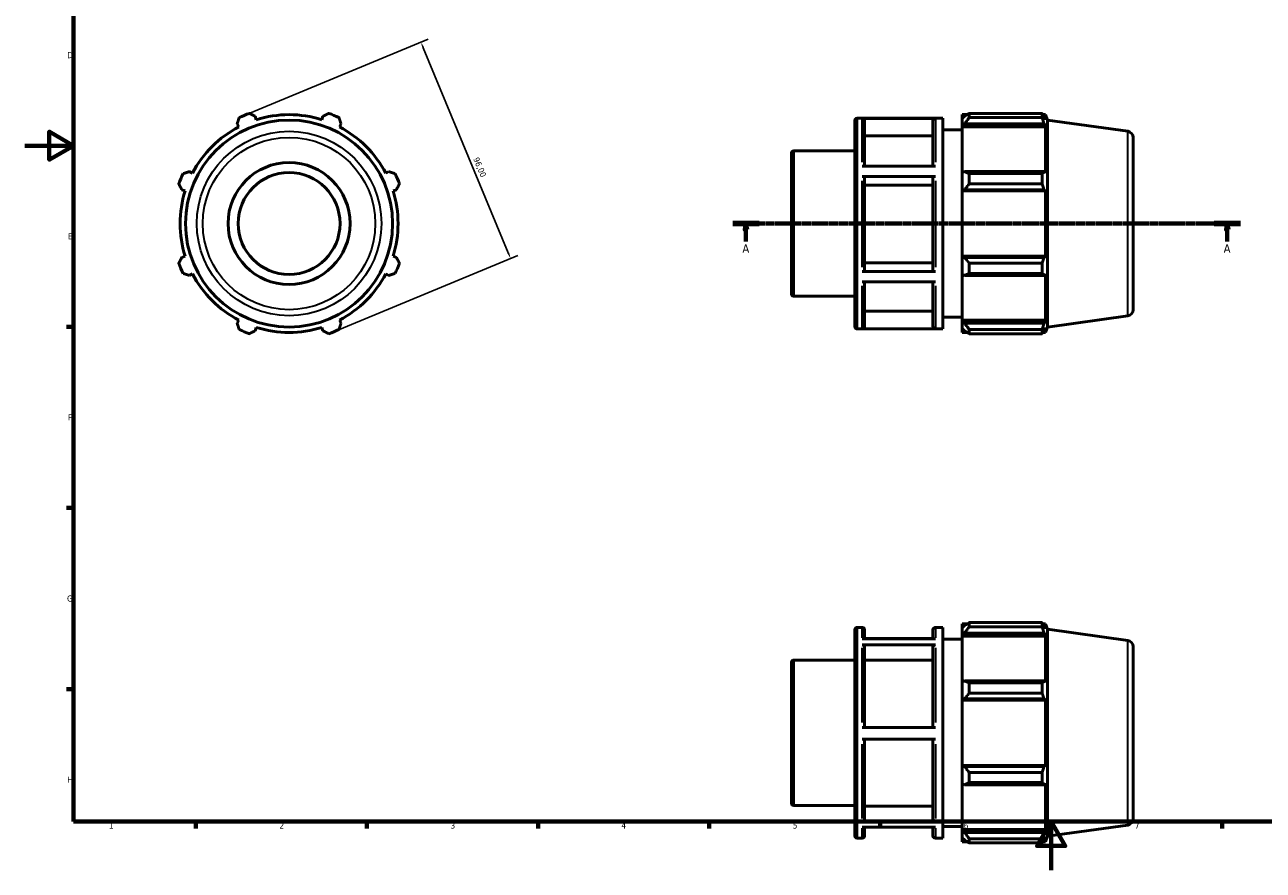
# Model space of a CAD drawing. Header units: millimetres. Extents: x 0 to 931, y 0 to 594.
# Tile 1 of 4: x 0 to 507, y 0 to 347. Entities that reach past the tile are written whole.
import ezdxf

# ---------------------------------------------------------------- set-up
doc = ezdxf.new("R2010")
doc.units = ezdxf.units.MM
doc.linetypes.add('CHAIN', pattern=[0.7087, 0.4724, -0.0591, 0.1181, -0.0591])
for name, color, linetype, lineweight in [('Border (ISO)', 7, 'Continuous', 70), ('Dimension (ISO)', 7, 'Continuous', 25), ('Section Line (ISO)', 7, 'CHAIN', 70), ('Visible (ISO)', 7, 'Continuous', 50), ('Visible Narrow (ISO)', 7, 'Continuous', 35)]:
    doc.layers.add(name, color=color, linetype=linetype, lineweight=lineweight)
doc.styles.add('Label Text (ISO)', font='tahoma.ttf')
doc.styles.add('Note Text (ISO)', font='tahoma.ttf')
doc.dimstyles.new('Default (ISO)', dxfattribs={"dimtxt": 2.5, "dimasz": 2.5, "dimexe": 3.175, "dimexo": 0, "dimgap": 0.762, "dimtad": 1, "dimrnd": 1e-08, "dimzin": 0, "dimtxsty": 'Note Text (ISO)', "dimcen": 0.09, "dimdle": 10, "dimclrd": 256, "dimclre": 256, "dimclrt": 232, "dimazin": 0, "dimtfac": 1.40208, "dimtmove": 0, "dimatfit": 3, "dimfxl": 1, "dimtolj": 1, "dimtzin": 0, "dimlwd": -1, "dimlwe": -1, "dimarcsym": 0})

# ---------------------------------------------------------------- blocks, each defined once
blk = doc.blocks.new('Borders Default Border')
at = {"layer": 'Border (ISO)'}
for p, q in [((20, 222.75), (17.1, 222.75)), ((20, 148.5), (17.1, 148.5)), ((20, 74.25), (17.1, 74.25)), ((70.08, 20), (70.08, 17.1)), ((140.17, 20), (140.17, 17.1)), ((210.25, 20), (210.25, 17.1)), ((280.33, 20), (280.33, 17.1)), ((350.42, 20), (350.42, 17.1)), ((490.58, 20), (490.58, 17.1))]:
    blk.add_line(p, q, dxfattribs=at)
at = {"layer": 'Border (ISO)', "flags": 128}
for points in [[(20, 20), (20, 574), (821, 574), (821, 20), (20, 20)], [(0, 297), (20, 297), (10, 302.77), (10, 291.23), (20, 297)], [(420.5, 0), (420.5, 20), (414.73, 10), (426.27, 10), (420.5, 20)]]:
    blk.add_lwpolyline(points, dxfattribs=at)
at = {"layer": 'Border (ISO)', "color": 232, "true_color": 0xca0064, "char_height": 2.5, "attachment_point": 7, "style": 'Note Text (ISO)'}
for s, insert in [('D', (17.43, 332.88)), ('E', (17.64, 258.63)), ('F', (17.7, 184.38)), ('G', (17.31, 110.08)), ('H', (17.44, 35.88)), ('1', (34.48, 17.1)), ('2', (104.37, 17.1)), ('3', (174.43, 17.05)), ('4', (244.42, 17.1)), ('5', (314.64, 17.05)), ('6', (384.66, 17.05)), ('7', (454.77, 17.1))]:
    blk.add_mtext(s, dxfattribs=dict(at, insert=insert))
blk = doc.blocks.new('2dTransSection0')
at = {"layer": 'Section Line (ISO)', "linetype": 'CHAIN'}
blk.add_line((290.03, 265.11), (498.03, 265.11), dxfattribs=at)
at = {"layer": 'Section Line (ISO)', "linetype": 'Continuous', "lineweight": 140}
for p, q in [((290.03, 265.11), (300.86, 265.11)), ((487.2, 265.11), (498.03, 265.11))]:
    blk.add_line(p, q, dxfattribs=at)
at = {"layer": 'Section Line (ISO)', "linetype": 'Continuous'}
for p, q in [((295.45, 265.11), (294.95, 262.61)), ((295.45, 262.61), (295.45, 265.11)), ((295.95, 262.61), (295.45, 265.11)), ((492.62, 265.11), (492.12, 262.61)), ((492.62, 262.61), (492.62, 265.11)), ((493.12, 262.61), (492.62, 265.11)), ((294.95, 262.61), (295.95, 262.61)), ((295.45, 257.74), (295.45, 262.61)), ((492.12, 262.61), (493.12, 262.61)), ((492.62, 257.74), (492.62, 262.61))]:
    blk.add_line(p, q, dxfattribs=at)
at = {"layer": 'Section Line (ISO)', "linetype": 'Continuous', "flags": 128}
for points in [[(295.95, 262.61), (295.45, 265.11), (294.95, 262.61), (295.95, 262.61)], [(493.12, 262.61), (492.62, 265.11), (492.12, 262.61), (493.12, 262.61)]]:
    blk.add_lwpolyline(points, dxfattribs=at)
at = {"layer": 'Section Line (ISO)'}
for points in [[(295.95, 262.61), (295.45, 265.11), (294.95, 262.61), (295.95, 262.61)], [(493.12, 262.61), (492.62, 265.11), (492.12, 262.61), (493.12, 262.61)]]:
    blk.add_solid(points, dxfattribs=at)
at = {"layer": 'Section Line (ISO)', "char_height": 3.5, "attachment_point": 7, "style": 'Label Text (ISO)'}
for insert in [(293.96, 253.11), (491.13, 253.11)]:
    blk.add_mtext('A', dxfattribs=dict(at, insert=insert))
blk = doc.blocks.new('*D7')
at = {"layer": 'Defpoints', "color": 0, "transparency": 16777216}
for p in [(89.91, 309.45), (199.04, 250.74), (126.65, 220.76)]:
    blk.add_point(p, dxfattribs=at)
at = {"layer": 'Dimension (ISO)', "transparency": 16777216}
for p, q in [((89.91, 309.45), (165.23, 340.65)), ((163.26, 337.13), (198.08, 253.05)), ((126.65, 220.76), (201.97, 251.96))]:
    blk.add_line(p, q, dxfattribs=at)
for points in [[(163.64, 337.29), (162.87, 336.97), (162.3, 339.44)], [(198.47, 253.21), (197.7, 252.89), (199.04, 250.74)]]:
    blk.add_solid(points, dxfattribs=at)
at = {"layer": 'Dimension (ISO)', "color": 232, "true_color": 0xca0064, "transparency": 16777216, "insert": (185.97, 292.58), "char_height": 2.5, "attachment_point": 1, "rotation": 292.5, "style": 'Note Text (ISO)'}
blk.add_mtext('\\A1;96,00', dxfattribs=at)

msp = doc.modelspace()

# ---------------------------------------------------------------- linework, layer by layer
at = {"layer": 'Visible (ISO)'}
for p, q in [((384.031, 309.747), (384.031, 308.138)), ((384.031, 309.747), (386.075, 309.747)), ((386.911, 310.271), (386.911, 308.535)), ((386.911, 310.271), (416.776, 310.271)), ((416.776, 308.535), (416.776, 310.271)), ((417.114, 309.747), (418.134, 309.747)), ((419.031, 307.525), (418.134, 309.747)), ((418.134, 307.68), (418.134, 309.747)), ((87.004, 305.98), (87.669, 304.703)), ((94.858, 307.68), (94.425, 309.054)), ((122.138, 309.054), (121.705, 307.68)), ((128.894, 304.703), (129.558, 305.98)), ((340.031, 222.907), (340.031, 307.307)), ((341.031, 308.307), (376.031, 308.307)), ((373.031, 308.227), (343.031, 308.227)), ((344.031, 307.225), (344.031, 288.562)), ((372.031, 288.562), (372.031, 307.225)), ((376.031, 221.907), (376.031, 308.307)), ((384.991, 309.054), (384.031, 308.138)), ((384.031, 305.128), (384.031, 308.138)), ((384.031, 305.128), (384.991, 305.98)), ((384.031, 304.703), (384.031, 305.128)), ((384.031, 304.703), (384.031, 285.941)), ((384.031, 304.703), (418.134, 304.703)), ((384.991, 305.98), (417.552, 305.98)), ((416.776, 308.535), (386.911, 308.535)), ((418.134, 307.68), (417.552, 309.054)), ((417.552, 305.98), (418.134, 304.703)), ((418.134, 285.719), (418.134, 304.703)), ((419.031, 222.688), (419.031, 307.525)), ((451.879, 302.909), (419.031, 307.525)), ((372.031, 301.011), (344.031, 301.011)), ((376.031, 303.507), (384.031, 303.507)), ((454.031, 300.433), (454.031, 229.78)), ((315.031, 294.914), (340.031, 294.914)), ((314.031, 236.3), (314.031, 293.914)), ((68.685, 285.719), (67.408, 286.384)), ((149.155, 286.384), (147.877, 285.719)), ((343.031, 288.562), (373.031, 288.562)), ((373.031, 284.392), (343.031, 284.392)), ((384.991, 286.384), (384.031, 285.941)), ((384.031, 278.674), (384.031, 285.941)), ((417.552, 286.384), (384.991, 286.384)), ((386.911, 285.55), (386.911, 281.36)), ((386.911, 285.55), (416.776, 285.55)), ((416.776, 281.36), (416.776, 285.55)), ((418.134, 285.719), (417.552, 286.384)), ((344.031, 283.891), (344.031, 245.917)), ((372.031, 280.784), (344.031, 280.784)), ((372.031, 245.917), (372.031, 283.891)), ((416.776, 281.36), (386.911, 281.36)), ((64.334, 278.963), (65.707, 278.53)), ((150.855, 278.53), (152.228, 278.963)), ((384.031, 278.674), (384.991, 278.963)), ((384.031, 278.53), (384.031, 278.674)), ((384.031, 278.53), (384.031, 251.683)), ((384.031, 278.53), (418.134, 278.53)), ((384.991, 278.963), (417.552, 278.963)), ((417.552, 278.963), (418.134, 278.53)), ((418.134, 251.683), (418.134, 278.53)), ((65.707, 251.683), (64.334, 251.25)), ((152.228, 251.25), (150.855, 251.683)), ((344.031, 249.022), (372.031, 249.022)), ((384.031, 251.539), (384.031, 251.683)), ((384.031, 251.683), (418.134, 251.683)), ((384.991, 251.25), (384.031, 251.539)), ((384.031, 244.272), (384.031, 251.539)), ((417.552, 251.25), (384.991, 251.25)), ((386.911, 248.853), (386.911, 244.663)), ((386.911, 248.853), (416.776, 248.853)), ((416.776, 244.663), (416.776, 248.853)), ((418.134, 251.683), (417.552, 251.25)), ((67.408, 243.829), (68.685, 244.494)), ((147.877, 244.494), (149.155, 243.829)), ((343.031, 245.417), (373.031, 245.417)), ((384.031, 244.272), (384.991, 243.829)), ((384.031, 244.272), (384.031, 225.51)), ((384.991, 243.829), (417.552, 243.829)), ((416.776, 244.663), (386.911, 244.663)), ((417.552, 243.829), (418.134, 244.494)), ((418.134, 225.51), (418.134, 244.494)), ((373.031, 241.272), (343.031, 241.272)), ((344.031, 241.272), (344.031, 222.963)), ((372.031, 222.963), (372.031, 241.272)), ((315.031, 235.3), (340.031, 235.3)), ((344.031, 229.172), (372.031, 229.172)), ((87.669, 225.51), (87.004, 224.233)), ((129.558, 224.233), (128.894, 225.51)), ((376.031, 226.707), (384.031, 226.707)), ((384.031, 225.085), (384.031, 225.51)), ((384.031, 225.51), (418.134, 225.51)), ((384.031, 222.075), (384.031, 225.085)), ((384.991, 224.233), (384.031, 225.085)), ((417.552, 224.233), (384.991, 224.233)), ((418.134, 225.51), (417.552, 224.233)), ((451.879, 227.304), (419.031, 222.688)), ((94.425, 221.159), (94.858, 222.533)), ((121.705, 222.533), (122.138, 221.159)), ((341.031, 221.907), (376.031, 221.907)), ((343.031, 221.961), (373.031, 221.961)), ((384.031, 222.075), (384.991, 221.159)), ((384.031, 222.075), (384.031, 220.467)), ((384.031, 220.467), (386.075, 220.467)), ((386.911, 221.678), (386.911, 219.942)), ((386.911, 221.678), (416.776, 221.678)), ((416.776, 219.942), (386.911, 219.942)), ((416.776, 219.942), (416.776, 221.678)), ((417.114, 220.467), (418.134, 220.467)), ((417.552, 221.159), (418.134, 222.533)), ((419.031, 222.688), (418.134, 220.467)), ((418.134, 220.467), (418.134, 222.533)), ((386.911, 101.514), (386.911, 99.778)), ((386.911, 101.514), (416.776, 101.514)), ((416.776, 99.778), (416.776, 101.514)), ((340.031, 14.15), (340.031, 98.55)), ((341.031, 99.55), (343.031, 99.55)), ((344.031, 98.55), (344.031, 94.802)), ((372.031, 94.802), (372.031, 98.55)), ((373.031, 99.55), (376.031, 99.55)), ((376.031, 13.15), (376.031, 99.55)), ((384.031, 100.99), (384.031, 99.381)), ((384.031, 100.99), (386.075, 100.99)), ((384.991, 100.297), (384.031, 99.381)), ((384.031, 96.372), (384.031, 99.381)), ((384.031, 96.372), (384.991, 97.223)), ((384.991, 97.223), (417.552, 97.223)), ((416.776, 99.778), (386.911, 99.778)), ((417.114, 100.99), (418.134, 100.99)), ((418.134, 98.924), (417.552, 100.297)), ((417.552, 97.223), (418.134, 95.946)), ((419.031, 98.769), (418.134, 100.99)), ((418.134, 98.924), (418.134, 100.99)), ((419.031, 13.931), (419.031, 98.769)), ((451.879, 94.152), (419.031, 98.769)), ((343.031, 94.802), (373.031, 94.802)), ((373.031, 92.38), (343.031, 92.38)), ((372.031, 95.006), (344.031, 95.006)), ((344.031, 91.512), (344.031, 58.524)), ((372.031, 58.524), (372.031, 91.512)), ((376.031, 94.75), (384.031, 94.75)), ((384.031, 95.946), (384.031, 96.372)), ((384.031, 95.946), (384.031, 77.184)), ((384.031, 95.946), (418.134, 95.946)), ((418.134, 76.962), (418.134, 95.946)), ((454.031, 91.676), (454.031, 21.023)), ((314.031, 27.543), (314.031, 85.157)), ((315.031, 86.157), (340.031, 86.157)), ((372.031, 86.13), (344.031, 86.13)), ((384.991, 77.627), (384.031, 77.184)), ((384.031, 69.917), (384.031, 77.184)), ((417.552, 77.627), (384.991, 77.627)), ((386.911, 76.793), (386.911, 72.603)), ((386.911, 76.793), (416.776, 76.793)), ((416.776, 72.603), (416.776, 76.793)), ((418.134, 76.962), (417.552, 77.627)), ((416.776, 72.603), (386.911, 72.603)), ((384.031, 69.917), (384.991, 70.206)), ((384.031, 69.773), (384.031, 69.917)), ((384.031, 69.773), (384.031, 42.926)), ((384.031, 69.773), (418.134, 69.773)), ((384.991, 70.206), (417.552, 70.206)), ((417.552, 70.206), (418.134, 69.773)), ((418.134, 42.926), (418.134, 69.773)), ((343.031, 58.524), (373.031, 58.524)), ((373.031, 53.724), (343.031, 53.724)), ((344.031, 53.724), (344.031, 20.939)), ((372.031, 20.939), (372.031, 53.724)), ((384.031, 42.782), (384.031, 42.926)), ((384.031, 42.926), (418.134, 42.926)), ((384.031, 35.516), (384.031, 42.782)), ((384.991, 42.493), (384.031, 42.782)), ((417.552, 42.493), (384.991, 42.493)), ((418.134, 42.926), (417.552, 42.493)), ((384.031, 35.516), (384.031, 16.753)), ((384.031, 35.516), (384.991, 35.072)), ((386.911, 40.097), (386.911, 35.906)), ((386.911, 40.097), (416.776, 40.097)), ((416.776, 35.906), (386.911, 35.906)), ((416.776, 35.906), (416.776, 40.097)), ((417.552, 35.072), (418.134, 35.737)), ((418.134, 16.753), (418.134, 35.737)), ((384.991, 35.072), (417.552, 35.072)), ((315.031, 26.543), (340.031, 26.543)), ((344.031, 26.317), (372.031, 26.317)), ((343.031, 20.072), (373.031, 20.072)), ((373.031, 17.694), (343.031, 17.694)), ((344.031, 17.694), (344.031, 14.15)), ((372.031, 14.15), (372.031, 17.694)), ((376.031, 17.95), (384.031, 17.95)), ((384.031, 16.328), (384.031, 16.753)), ((384.031, 16.753), (418.134, 16.753)), ((384.031, 13.318), (384.031, 16.328)), ((384.991, 15.476), (384.031, 16.328)), ((417.552, 15.476), (384.991, 15.476)), ((418.134, 16.753), (417.552, 15.476)), ((451.879, 18.547), (419.031, 13.931)), ((341.031, 13.15), (343.031, 13.15)), ((373.031, 13.15), (376.031, 13.15)), ((384.031, 13.318), (384.031, 11.71)), ((384.031, 13.318), (384.991, 12.402)), ((384.031, 11.71), (386.075, 11.71)), ((386.911, 12.921), (386.911, 11.185)), ((386.911, 12.921), (416.776, 12.921)), ((416.776, 11.185), (386.911, 11.185)), ((416.776, 11.185), (416.776, 12.921)), ((417.114, 11.71), (418.134, 11.71)), ((417.552, 12.402), (418.134, 13.776)), ((419.031, 13.931), (418.134, 11.71)), ((418.134, 11.71), (418.134, 13.776))]:
    msp.add_line(p, q, dxfattribs=at)
for radius in [42.419, 25, 20.865]:
    msp.add_circle((108.281, 265.107), radius, dxfattribs=at)
for centre, radius, start, end in [((108.281, 265.107), 48, 109.79198, 115.20802), ((108.281, 265.107), 44.64, 72.5, 107.5), ((108.281, 265.107), 48, 64.79198, 70.20802), ((108.281, 265.107), 44.64, 117.5, 152.5), ((108.281, 265.107), 44.64, 27.5, 62.5), ((341.031, 307.307), 1, 90, 180), ((451.531, 300.433), 2.5, 0, 82), ((315.031, 293.914), 1, 90, 180), ((108.281, 265.107), 48, 154.79198, 160.20802), ((108.281, 265.107), 48, 19.79198, 25.20802), ((108.281, 265.107), 44.64, 162.5, 197.5), ((108.281, 265.107), 44.64, 342.5, 17.5), ((108.281, 265.107), 48, 199.79198, 205.20802), ((108.281, 265.107), 48, 334.79198, 340.20802), ((108.281, 265.107), 44.64, 207.5, 242.5), ((108.281, 265.107), 44.64, 297.5, 332.5), ((315.031, 236.3), 1, 180, 270), ((451.531, 229.78), 2.5, 278, 0), ((108.281, 265.107), 48, 244.79198, 250.20802), ((108.281, 265.107), 44.64, 252.5, 287.5), ((108.281, 265.107), 48, 289.79198, 295.20802), ((341.031, 222.907), 1, 180, 270), ((341.031, 98.55), 1, 90, 180), ((343.031, 98.55), 1, 0, 90), ((373.031, 98.55), 1, 90, 180), ((451.531, 91.676), 2.5, 0, 82), ((315.031, 85.157), 1, 90, 180), ((315.031, 27.543), 1, 180, 270), ((451.531, 21.023), 2.5, 278, 0), ((341.031, 14.15), 1, 180, 270), ((343.031, 14.15), 1, 270, 0), ((373.031, 14.15), 1, 180, 270)]:
    msp.add_arc(centre, radius, start, end, dxfattribs=at)
for points, weights in [([(92.028, 310.271), (93.251, 309.65), (94.425, 309.054)], [1, 1.00129632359, 1.00177588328]), ([(122.138, 309.054), (123.311, 309.65), (124.534, 310.271)], [1.00177588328, 1.00129632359, 1]), ([(386.911, 310.271), (385.913, 309.65), (384.991, 309.054)], [1.0129682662, 1.00934430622, 1.0049123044]), ([(416.776, 310.271), (417.18, 309.65), (417.552, 309.054)], [1, 1.00129632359, 1.00177588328]), ([(87.004, 305.98), (87.412, 307.232), (87.838, 308.535)], [1.00177588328, 1.00129632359, 1]), ([(128.725, 308.535), (129.15, 307.232), (129.558, 305.98)], [1, 1.00129632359, 1.00177588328]), ([(384.991, 305.98), (385.913, 307.232), (386.911, 308.535)], [1.0049123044, 1.00934430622, 1.0129682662]), ([(417.552, 305.98), (417.18, 307.232), (416.776, 308.535)], [1.00177588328, 1.00129632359, 1]), ([(64.852, 285.55), (66.156, 285.975), (67.408, 286.384)], [1, 1.00129632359, 1.00177588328]), ([(149.155, 286.384), (150.406, 285.975), (151.71, 285.55)], [1.00177588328, 1.00129632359, 1]), ([(386.911, 285.55), (385.913, 285.975), (384.991, 286.384)], [1.0129682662, 1.00934430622, 1.0049123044]), ([(416.776, 285.55), (417.18, 285.975), (417.552, 286.384)], [1, 1.00129632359, 1.00177588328]), ([(64.334, 278.963), (63.738, 280.137), (63.117, 281.36)], [1.00177588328, 1.00129632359, 1]), ([(153.446, 281.36), (152.825, 280.137), (152.228, 278.963)], [1, 1.00129632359, 1.00177588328]), ([(384.991, 278.963), (385.913, 280.137), (386.911, 281.36)], [1.0049123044, 1.00934430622, 1.0129682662]), ([(417.552, 278.963), (417.18, 280.137), (416.776, 281.36)], [1.00177588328, 1.00129632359, 1]), ([(63.117, 248.853), (63.738, 250.076), (64.334, 251.25)], [1, 1.00129632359, 1.00177588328]), ([(152.228, 251.25), (152.825, 250.076), (153.446, 248.853)], [1.00177588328, 1.00129632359, 1]), ([(386.911, 248.853), (385.913, 250.076), (384.991, 251.25)], [1.0129682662, 1.00934430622, 1.0049123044]), ([(416.776, 248.853), (417.18, 250.076), (417.552, 251.25)], [1, 1.00129632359, 1.00177588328]), ([(67.408, 243.829), (66.156, 244.238), (64.852, 244.663)], [1.00177588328, 1.00129632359, 1]), ([(151.71, 244.663), (150.406, 244.238), (149.155, 243.829)], [1, 1.00129632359, 1.00177588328]), ([(384.991, 243.829), (385.913, 244.238), (386.911, 244.663)], [1.0049123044, 1.00934430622, 1.0129682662]), ([(417.552, 243.829), (417.18, 244.238), (416.776, 244.663)], [1.00177588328, 1.00129632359, 1]), ([(87.838, 221.678), (87.412, 222.981), (87.004, 224.233)], [1, 1.00129632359, 1.00177588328]), ([(129.558, 224.233), (129.15, 222.981), (128.725, 221.678)], [1.00177588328, 1.00129632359, 1]), ([(386.911, 221.678), (385.913, 222.981), (384.991, 224.233)], [1.0129682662, 1.00934430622, 1.0049123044]), ([(416.776, 221.678), (417.18, 222.981), (417.552, 224.233)], [1, 1.00129632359, 1.00177588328]), ([(94.425, 221.159), (93.251, 220.563), (92.028, 219.942)], [1.00177588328, 1.00129632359, 1]), ([(124.534, 219.942), (123.311, 220.563), (122.138, 221.159)], [1, 1.00129632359, 1.00177588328]), ([(384.991, 221.159), (385.913, 220.563), (386.911, 219.942)], [1.0049123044, 1.00934430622, 1.0129682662]), ([(417.552, 221.159), (417.18, 220.563), (416.776, 219.942)], [1.00177588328, 1.00129632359, 1]), ([(386.911, 101.514), (385.913, 100.893), (384.991, 100.297)], [1.0129682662, 1.00934430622, 1.0049123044]), ([(416.776, 101.514), (417.18, 100.893), (417.552, 100.297)], [1, 1.00129632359, 1.00177588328]), ([(384.991, 97.223), (385.913, 98.475), (386.911, 99.778)], [1.0049123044, 1.00934430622, 1.0129682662]), ([(417.552, 97.223), (417.18, 98.475), (416.776, 99.778)], [1.00177588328, 1.00129632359, 1]), ([(386.911, 76.793), (385.913, 77.219), (384.991, 77.627)], [1.0129682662, 1.00934430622, 1.0049123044]), ([(416.776, 76.793), (417.18, 77.219), (417.552, 77.627)], [1, 1.00129632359, 1.00177588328]), ([(384.991, 70.206), (385.913, 71.38), (386.911, 72.603)], [1.0049123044, 1.00934430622, 1.0129682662]), ([(417.552, 70.206), (417.18, 71.38), (416.776, 72.603)], [1.00177588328, 1.00129632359, 1]), ([(386.911, 40.097), (385.913, 41.319), (384.991, 42.493)], [1.0129682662, 1.00934430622, 1.0049123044]), ([(416.776, 40.097), (417.18, 41.319), (417.552, 42.493)], [1, 1.00129632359, 1.00177588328]), ([(384.991, 35.072), (385.913, 35.481), (386.911, 35.906)], [1.0049123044, 1.00934430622, 1.0129682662]), ([(417.552, 35.072), (417.18, 35.481), (416.776, 35.906)], [1.00177588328, 1.00129632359, 1]), ([(386.911, 12.921), (385.913, 14.225), (384.991, 15.476)], [1.0129682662, 1.00934430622, 1.0049123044]), ([(416.776, 12.921), (417.18, 14.225), (417.552, 15.476)], [1, 1.00129632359, 1.00177588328]), ([(384.991, 12.402), (385.913, 11.806), (386.911, 11.185)], [1.0049123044, 1.00934430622, 1.0129682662]), ([(417.552, 12.402), (417.18, 11.806), (416.776, 11.185)], [1.00177588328, 1.00129632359, 1])]:
    msp.add_rational_spline(points, weights, degree=2, dxfattribs=at)
for points, knots in [([(343.031, 308.227), (343.155, 308.227), (343.3, 308.198), (343.528, 308.103), (343.651, 308.021), (343.825, 307.846), (343.908, 307.723), (344.002, 307.494), (344.031, 307.348), (344.031, 307.225)], [0, 0, 0, 0, 0.03700186, 0.03700186, 0.07403875, 0.07403875, 0.11111911, 0.11111911, 0.14823724, 0.14823724, 0.14823724, 0.14823724]), ([(372.031, 307.225), (372.031, 307.348), (372.06, 307.494), (372.155, 307.723), (372.237, 307.846), (372.412, 308.021), (372.535, 308.103), (372.763, 308.198), (372.908, 308.227), (373.031, 308.227)], [0.44472334, 0.44472334, 0.44472334, 0.44472334, 0.48184147, 0.48184147, 0.51892182, 0.51892182, 0.55595871, 0.55595871, 0.59296057, 0.59296057, 0.59296057, 0.59296057]), ([(343.031, 284.392), (343.155, 284.392), (343.3, 284.378), (343.528, 284.331), (343.651, 284.289), (343.825, 284.202), (343.908, 284.14), (344.002, 284.026), (344.031, 283.953), (344.031, 283.891)], [0, 0, 0, 0, 0.03700186, 0.03700186, 0.07403875, 0.07403875, 0.11111911, 0.11111911, 0.14823724, 0.14823724, 0.14823724, 0.14823724]), ([(372.031, 283.891), (372.031, 283.953), (372.06, 284.026), (372.155, 284.14), (372.237, 284.202), (372.412, 284.289), (372.535, 284.331), (372.763, 284.378), (372.908, 284.392), (373.031, 284.392)], [0.44472334, 0.44472334, 0.44472334, 0.44472334, 0.48184147, 0.48184147, 0.51892182, 0.51892182, 0.55595871, 0.55595871, 0.59296057, 0.59296057, 0.59296057, 0.59296057]), ([(344.031, 245.917), (344.031, 245.855), (344.002, 245.783), (343.908, 245.668), (343.825, 245.607), (343.651, 245.519), (343.528, 245.478), (343.3, 245.431), (343.155, 245.417), (343.031, 245.417)], [0.44458629, 0.44458629, 0.44458629, 0.44458629, 0.48167476, 0.48167476, 0.51873737, 0.51873737, 0.55577022, 0.55577022, 0.59277908, 0.59277908, 0.59277908, 0.59277908]), ([(373.031, 245.417), (372.908, 245.417), (372.763, 245.431), (372.535, 245.478), (372.412, 245.519), (372.237, 245.607), (372.155, 245.668), (372.06, 245.783), (372.031, 245.855), (372.031, 245.917)], [0, 0, 0, 0, 0.03700886, 0.03700886, 0.0740417, 0.0740417, 0.11110431, 0.11110431, 0.14819278, 0.14819278, 0.14819278, 0.14819278]), ([(344.031, 222.963), (344.031, 222.839), (344.002, 222.693), (343.908, 222.465), (343.825, 222.342), (343.651, 222.167), (343.528, 222.085), (343.3, 221.99), (343.155, 221.961), (343.031, 221.961)], [0.44458629, 0.44458629, 0.44458629, 0.44458629, 0.48167476, 0.48167476, 0.51873737, 0.51873737, 0.55577022, 0.55577022, 0.59277908, 0.59277908, 0.59277908, 0.59277908]), ([(373.031, 221.961), (372.908, 221.961), (372.763, 221.99), (372.535, 222.085), (372.412, 222.167), (372.237, 222.342), (372.155, 222.465), (372.06, 222.693), (372.031, 222.839), (372.031, 222.963)], [0, 0, 0, 0, 0.03700886, 0.03700886, 0.0740417, 0.0740417, 0.11110431, 0.11110431, 0.14819278, 0.14819278, 0.14819278, 0.14819278]), ([(343.031, 92.38), (343.155, 92.38), (343.3, 92.355), (343.528, 92.273), (343.651, 92.201), (343.825, 92.05), (343.908, 91.943), (344.002, 91.745), (344.031, 91.619), (344.031, 91.512)], [0, 0, 0, 0, 0.03700186, 0.03700186, 0.07403875, 0.07403875, 0.11111911, 0.11111911, 0.14823724, 0.14823724, 0.14823724, 0.14823724]), ([(372.031, 91.512), (372.031, 91.619), (372.06, 91.745), (372.155, 91.943), (372.237, 92.05), (372.412, 92.201), (372.535, 92.273), (372.763, 92.355), (372.908, 92.38), (373.031, 92.38)], [0.44472334, 0.44472334, 0.44472334, 0.44472334, 0.48184147, 0.48184147, 0.51892182, 0.51892182, 0.55595871, 0.55595871, 0.59296057, 0.59296057, 0.59296057, 0.59296057]), ([(344.031, 20.939), (344.031, 20.832), (344.002, 20.706), (343.908, 20.508), (343.825, 20.401), (343.651, 20.25), (343.528, 20.179), (343.3, 20.097), (343.155, 20.072), (343.031, 20.072)], [0.44458629, 0.44458629, 0.44458629, 0.44458629, 0.48167476, 0.48167476, 0.51873737, 0.51873737, 0.55577022, 0.55577022, 0.59277908, 0.59277908, 0.59277908, 0.59277908]), ([(373.031, 20.072), (372.908, 20.072), (372.763, 20.097), (372.535, 20.179), (372.412, 20.25), (372.237, 20.401), (372.155, 20.508), (372.06, 20.706), (372.031, 20.832), (372.031, 20.939)], [0, 0, 0, 0, 0.03700886, 0.03700886, 0.0740417, 0.0740417, 0.11110431, 0.11110431, 0.14819278, 0.14819278, 0.14819278, 0.14819278])]:
    msp.add_open_spline(points, degree=3, knots=knots, dxfattribs=at)
at = {"layer": 'Visible Narrow (ISO)'}
for p, q in [((341.031, 307.775), (341.031, 222.438)), ((343.031, 290.233), (343.031, 308.057)), ((373.031, 308.057), (373.031, 290.233)), ((451.879, 227.769), (451.879, 302.444)), ((315.031, 294.547), (315.031, 235.666)), ((343.031, 247.237), (343.031, 282.563)), ((373.031, 282.563), (373.031, 247.237)), ((343.031, 222.11), (343.031, 239.613)), ((373.031, 239.613), (373.031, 222.11)), ((341.031, 99.018), (341.031, 13.681)), ((343.031, 95.257), (343.031, 99.538)), ((373.031, 99.538), (373.031, 95.257)), ((451.879, 19.013), (451.879, 93.687)), ((343.031, 60.54), (343.031, 91.225)), ((373.031, 91.225), (373.031, 60.54)), ((315.031, 85.79), (315.031, 26.91)), ((343.031, 21.209), (343.031, 51.709)), ((373.031, 51.709), (373.031, 21.209)), ((343.031, 13.161), (343.031, 17.258)), ((373.031, 17.258), (373.031, 13.161))]:
    msp.add_line(p, q, dxfattribs=at)
for radius in [37.802, 35.327]:
    msp.add_circle((108.281, 265.107), radius, dxfattribs=at)

# ---------------------------------------------------------------- block references
msp.add_blockref('Borders Default Border', (0, 0))
at = {"layer": 'Section Line (ISO)'}
msp.add_blockref('2dTransSection0', (0, 0), dxfattribs=at)

# ---------------------------------------------------------------- dimensions: what is measured, and where the dimension line sits
at = {"layer": 'Dimension (ISO)'}
dim = msp.add_linear_dim(base=(199.038, 250.744), p1=(89.912, 309.453), p2=(126.65, 220.76), angle=112.5, dimstyle='Default (ISO)', override={"dimdec": 2, "dimtp": 0, "dimtm": 0, "dimtdec": 2, "dimtofl": 0, "dimatfit": 1}, dxfattribs=at)
dim.commit()
dim.dimension.update_dxf_attribs({"geometry": '*D7', "text_midpoint": (183.922, 287.238), "dimtype": 160})

doc.saveas('drawing.dxf')
